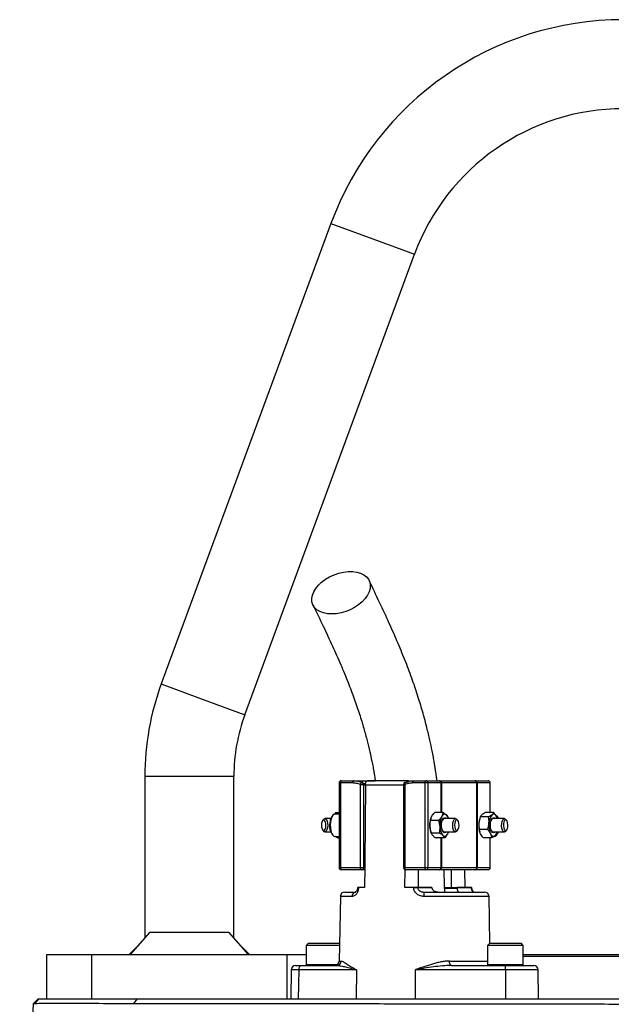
# Model space of a CAD drawing. Header units: millimetres. Extents: x 1298 to 2528, y 500 to 3537.
# Tile 6 of 7: x 1642 to 1908, y 3094 to 3537. Entities that reach past the tile are written whole.
import ezdxf

# ---------------------------------------------------------------- set-up
doc = ezdxf.new("R2010")
doc.units = ezdxf.units.MM

msp = doc.modelspace()

# ---------------------------------------------------------------- linework, layer by layer
at = {"color": 7, "linetype": 'Continuous', "lineweight": 25}
for p, q in [((1782.11, 3445.16), (1705.88, 3238.25)), ((1743.41, 3224.42), (1819.65, 3431.34)), ((1698.48, 3196.76), (1698.48, 3124.12)), ((1738.48, 3124.12), (1738.48, 3196.76)), ((1786.75, 3194.76), (1792.24, 3194.76)), ((1792.24, 3194.76), (1801.99, 3194.76)), ((1816.64, 3194.76), (1798.47, 3194.76)), ((1819.34, 3194.76), (1824.82, 3194.76)), ((1824.82, 3194.76), (1830.67, 3194.76)), ((1830.67, 3194.76), (1831.01, 3194.76)), ((1831.01, 3194.76), (1846.69, 3194.76)), ((1846.69, 3194.76), (1846.86, 3194.76)), ((1846.86, 3194.76), (1852.71, 3194.76)), ((1785.75, 3193.76), (1785.75, 3155.76)), ((1786.33, 3193.76), (1786.33, 3155.76)), ((1791.81, 3193.76), (1786.33, 3193.76)), ((1795.39, 3155.76), (1795.39, 3193.06)), ((1795.39, 3193.06), (1796.72, 3193.06)), ((1796.25, 3193.96), (1796.2, 3193.99)), ((1796.2, 3193.99), (1797.61, 3193.17)), ((1796.72, 3193.06), (1796.72, 3155.76)), ((1797.59, 3192.8), (1797.58, 3192.59)), ((1814.76, 3193.06), (1814.76, 3155.76)), ((1815.33, 3193.06), (1815.33, 3155.76)), ((1824.4, 3193.76), (1818.91, 3193.76)), ((1825.72, 3193.76), (1824.4, 3193.76)), ((1824.4, 3155.76), (1824.4, 3193.76)), ((1825.72, 3193.76), (1825.72, 3155.76)), ((1831.57, 3193.76), (1825.72, 3193.76)), ((1831.75, 3193.76), (1831.57, 3193.76)), ((1847.68, 3193.76), (1831.75, 3193.76)), ((1847.68, 3155.76), (1847.68, 3193.76)), ((1847.77, 3193.76), (1847.68, 3193.76)), ((1847.77, 3193.76), (1847.77, 3155.76)), ((1853.62, 3193.76), (1847.77, 3193.76)), ((1853.71, 3180.44), (1853.71, 3193.76)), ((1778.8, 3177.42), (1778.37, 3176.88)), ((1782.01, 3177.76), (1779.39, 3177.76)), ((1782.93, 3179.19), (1782.5, 3178.66)), ((1784.35, 3180.48), (1783.78, 3179.75)), ((1785.75, 3179.76), (1783.91, 3179.76)), ((1784.35, 3180.48), (1784.83, 3179.76)), ((1784.35, 3180.48), (1785.75, 3180.48)), ((1830.55, 3176.95), (1826.83, 3176.95)), ((1827.02, 3177.86), (1826.98, 3177.71)), ((1832.48, 3180.48), (1828.76, 3180.48)), ((1838.1, 3177.76), (1833.01, 3177.76)), ((1834.91, 3177.76), (1834.78, 3178.16)), ((1839.12, 3176.88), (1838.69, 3177.42)), ((1849.05, 3178.04), (1848.95, 3177.71)), ((1852.94, 3178.53), (1849.21, 3178.53)), ((1855.24, 3180.44), (1851.52, 3180.44)), ((1860.07, 3177.76), (1854.98, 3177.76)), ((1856.96, 3178.66), (1856.54, 3179.19)), ((1856.78, 3177.79), (1856.57, 3178.55)), ((1856.88, 3177.76), (1856.86, 3177.82)), ((1861.1, 3176.88), (1860.66, 3177.42)), ((1778.37, 3172.65), (1778.8, 3172.11)), ((1838.69, 3172.11), (1839.12, 3172.65)), ((1852.48, 3172.86), (1848.76, 3172.86)), ((1860.66, 3172.11), (1861.1, 3172.65)), ((1779.39, 3171.76), (1782.01, 3171.76)), ((1782.5, 3170.87), (1782.93, 3170.34)), ((1783.91, 3169.76), (1785.75, 3169.76)), ((1785.01, 3169.04), (1784, 3169.76)), ((1785.01, 3169.04), (1785.24, 3169.76)), ((1785.01, 3169.04), (1785.75, 3169.04)), ((1826.98, 3171.82), (1827.11, 3171.37)), ((1830.88, 3171.23), (1827.16, 3171.23)), ((1833.14, 3169.04), (1829.42, 3169.04)), ((1833.01, 3171.76), (1838.1, 3171.76)), ((1834.88, 3171.67), (1834.91, 3171.76)), ((1848.95, 3171.82), (1848.98, 3171.72)), ((1854.33, 3169.09), (1850.61, 3169.09)), ((1853.71, 3155.76), (1853.71, 3169.09)), ((1854.98, 3171.76), (1860.07, 3171.76)), ((1856.54, 3170.34), (1856.96, 3170.87)), ((1856.75, 3171.5), (1856.63, 3171)), ((1856.8, 3171.49), (1856.88, 3171.76)), ((1786.33, 3155.76), (1795.39, 3155.76)), ((1795.82, 3154.76), (1786.75, 3154.76)), ((1795.39, 3155.76), (1796.72, 3155.76)), ((1797.29, 3154.76), (1795.82, 3154.76)), ((1796.72, 3155.76), (1797.3, 3155.76)), ((1797.3, 3155.76), (1797.23, 3146.76)), ((1815.33, 3155.76), (1824.4, 3155.76)), ((1815.35, 3146.76), (1815.42, 3154.83)), ((1824.82, 3154.76), (1815.76, 3154.76)), ((1824.4, 3155.76), (1825.72, 3155.76)), ((1830.67, 3154.76), (1824.82, 3154.76)), ((1825.72, 3155.76), (1831.57, 3155.76)), ((1831.01, 3154.76), (1830.67, 3154.76)), ((1846.69, 3154.76), (1831.01, 3154.76)), ((1831.57, 3155.76), (1831.75, 3155.76)), ((1831.75, 3155.76), (1847.68, 3155.76)), ((1842.17, 3154.76), (1842.24, 3146.76)), ((1846.86, 3154.76), (1846.69, 3154.76)), ((1852.71, 3154.76), (1846.86, 3154.76)), ((1847.68, 3155.76), (1847.77, 3155.76)), ((1847.77, 3155.76), (1853.62, 3155.76)), ((1794.02, 3146.76), (1794.01, 3146.74)), ((1794.5, 3146.76), (1794.2, 3146.76)), ((1794.5, 3146.76), (1794.5, 3146.73)), ((1797.23, 3146.76), (1794.5, 3146.76)), ((1819.26, 3146.76), (1815.35, 3146.76)), ((1819.26, 3146.73), (1819.26, 3146.76)), ((1821.1, 3146.76), (1821.1, 3146.73)), ((1827.49, 3146.76), (1821.1, 3146.76)), ((1821.1, 3146.73), (1827.49, 3146.73)), ((1827.49, 3146.76), (1827.49, 3146.73)), ((1838.86, 3146.39), (1833.22, 3146.39)), ((1836.13, 3146.76), (1838.87, 3146.76)), ((1838.87, 3146.73), (1838.87, 3146.76)), ((1845.26, 3146.76), (1838.87, 3146.76)), ((1838.87, 3146.73), (1845.26, 3146.73)), ((1845.26, 3146.73), (1845.26, 3146.76)), ((1845.45, 3146.74), (1845.45, 3146.76)), ((1786.33, 3142.8), (1785.82, 3113.73)), ((1788.32, 3144.76), (1793.27, 3144.76)), ((1792.33, 3144.89), (1792.33, 3144.76)), ((1823.79, 3144.76), (1851.14, 3144.76)), ((1838.26, 3144.89), (1838.26, 3144.76)), ((1842.1, 3144.89), (1842.1, 3144.76)), ((1843.21, 3144.89), (1843.21, 3144.76)), ((1845.22, 3144.76), (1845.22, 3144.89)), ((1845.25, 3144.76), (1845.25, 3144.89)), ((1845.72, 3144.89), (1845.72, 3144.76)), ((1847.47, 3144.76), (1847.47, 3144.89)), ((1848.3, 3144.76), (1848.3, 3144.89)), ((1853.51, 3121.75), (1853.14, 3142.8)), ((1700.74, 3126.66), (1691.96, 3116.76)), ((1700.74, 3126.66), (1736.22, 3126.66)), ((1745, 3116.76), (1736.22, 3126.66)), ((1695.72, 3121), (1691.48, 3116.76)), ((1745.48, 3116.76), (1741.24, 3121)), ((1771.95, 3121.76), (1770.95, 3120.76)), ((1770.95, 3120.76), (1770.95, 3112.16)), ((1785.94, 3120.76), (1770.95, 3120.76)), ((1771.95, 3121.76), (1785.95, 3121.76)), ((1785.96, 3121.75), (1785.95, 3121.76)), ((1853.52, 3121.76), (1852.52, 3120.76)), ((1852.52, 3120.76), (1852.52, 3112.16)), ((1868.52, 3120.76), (1852.52, 3120.76)), ((1853.52, 3121.76), (1867.52, 3121.76)), ((1868.52, 3120.76), (1867.52, 3121.76)), ((1868.52, 3112.16), (1868.52, 3120.76)), ((1654.48, 3096.76), (1654.48, 3116.76)), ((1654.48, 3116.76), (1674.48, 3116.76)), ((1674.48, 3116.76), (1674.48, 3096.76)), ((1674.48, 3116.76), (1762.48, 3116.76)), ((1762.48, 3096.76), (1762.48, 3116.76)), ((1762.48, 3116.76), (1770.95, 3116.76)), ((1868.52, 3116.76), (1913.48, 3116.76)), ((1913.48, 3115.76), (1868.52, 3115.76)), ((1766.25, 3111.76), (1769.16, 3111.76)), ((1769.16, 3111.76), (1784.68, 3111.76)), ((1836.27, 3111.76), (1860.6, 3111.76)), ((1860.6, 3111.76), (1873.22, 3111.76)), ((1764.25, 3109.8), (1764.02, 3096.76)), ((1767.62, 3109.8), (1767.45, 3096.76)), ((1793.56, 3109.8), (1767.62, 3109.8)), ((1793.56, 3109.8), (1793.38, 3096.76)), ((1819.95, 3109.8), (1819.95, 3096.76)), ((1860.61, 3109.8), (1819.95, 3109.8)), ((1860.61, 3109.8), (1860.61, 3096.76)), ((1875.45, 3096.76), (1875.22, 3109.8)), ((1642.25, 2956.76), (1648.39, 3094.67)), ((1648.39, 3094.67), (1650.48, 3096.76)), ((1649, 3094.73), (1651.03, 3096.76)), ((1650.48, 3096.76), (1651.03, 3096.76)), ((1651.03, 3096.76), (1695.23, 3096.76)), ((1693.57, 3094.72), (1695.23, 3096.76)), ((1695.23, 3096.76), (2169.54, 3096.76))]:
    msp.add_line(p, q, dxfattribs=at)
at = {"color": 1, "linetype": 'Continuous', "lineweight": 25}
for p, q in [((1782.11, 3445.16), (1800.88, 3438.25)), ((1800.88, 3438.25), (1819.65, 3431.34)), ((1705.88, 3238.25), (1724.65, 3231.34)), ((1724.65, 3231.34), (1743.41, 3224.42)), ((1698.48, 3196.76), (1718.48, 3196.76)), ((1718.48, 3196.76), (1738.48, 3196.76)), ((1786.33, 3193.76), (1785.75, 3193.76)), ((1814.76, 3192.8), (1797.59, 3192.8)), ((1814.76, 3193.06), (1815.33, 3193.06)), ((1831.57, 3180.48), (1831.57, 3193.76)), ((1831.75, 3193.76), (1831.75, 3180.48)), ((1853.62, 3180.44), (1853.62, 3193.76)), ((1853.71, 3193.76), (1853.62, 3193.76)), ((1831.57, 3155.76), (1831.57, 3169.04)), ((1831.75, 3169.04), (1831.75, 3155.76)), ((1853.62, 3155.76), (1853.62, 3169.09)), ((1785.75, 3155.76), (1786.33, 3155.76)), ((1814.76, 3155.76), (1815.33, 3155.76)), ((1853.62, 3155.76), (1853.71, 3155.76)), ((1833.31, 3146.73), (1838.87, 3146.73)), ((1791.58, 3142.8), (1786.33, 3142.8)), ((1853.14, 3142.8), (1824.05, 3142.8)), ((1770.95, 3112.16), (1785.02, 3112.16)), ((1785.82, 3113.73), (1786.63, 3113.73)), ((1835.35, 3113.73), (1852.52, 3113.73)), ((1852.52, 3112.16), (1868.52, 3112.16)), ((1767.62, 3109.8), (1764.25, 3109.8)), ((1875.22, 3109.8), (1860.61, 3109.8))]:
    msp.add_line(p, q, dxfattribs=at)
at = {"color": 7, "linetype": 'Continuous', "lineweight": 25, "flags": 128}
for points in [[(1782.47, 3269.71), (1780.52, 3269.83), (1778.73, 3270.2), (1777.15, 3270.8), (1775.82, 3271.63), (1774.76, 3272.65), (1774.01, 3273.84), (1773.59, 3275.18), (1773.51, 3276.62), (1773.76, 3278.12), (1774.35, 3279.66), (1775.26, 3281.19), (1776.47, 3282.67), (1777.93, 3284.06), (1779.62, 3285.33), (1781.5, 3286.44), (1783.5, 3287.37), (1785.59, 3288.08), (1787.71, 3288.57), (1789.79, 3288.82), (1791.8, 3288.82), (1793.67, 3288.57), (1795.36, 3288.08), (1796.82, 3287.37), (1798.02, 3286.44), (1798.93, 3285.33), (1799.52, 3284.06), (1799.77, 3282.67), (1799.68, 3281.19), (1799.26, 3279.66), (1798.51, 3278.12), (1797.45, 3276.62), (1796.11, 3275.18), (1794.52, 3273.84), (1792.73, 3272.65), (1790.79, 3271.63), (1788.73, 3270.8), (1786.63, 3270.2), (1784.52, 3269.83), (1782.47, 3269.71)], [(1786.75, 3194.76), (1786.67, 3194.75), (1786.59, 3194.69), (1786.52, 3194.6), (1786.45, 3194.47), (1786.4, 3194.32), (1786.36, 3194.15), (1786.34, 3193.96), (1786.33, 3193.76)], [(1792.24, 3194.76), (1792.15, 3194.75), (1792.07, 3194.69), (1792, 3194.6), (1791.94, 3194.47), (1791.88, 3194.32), (1791.85, 3194.15), (1791.82, 3193.96), (1791.81, 3193.76)], [(1818.91, 3193.76), (1818.92, 3193.96), (1818.94, 3194.15), (1818.98, 3194.32), (1819.04, 3194.47), (1819.1, 3194.6), (1819.17, 3194.69), (1819.25, 3194.75), (1819.34, 3194.76)], [(1824.4, 3193.76), (1824.4, 3193.96), (1824.43, 3194.15), (1824.47, 3194.32), (1824.52, 3194.47), (1824.58, 3194.6), (1824.66, 3194.69), (1824.74, 3194.75), (1824.82, 3194.76)], [(1795.39, 3193.06), (1795.47, 3193.27), (1795.57, 3193.46), (1795.67, 3193.64), (1795.79, 3193.79), (1795.9, 3193.9), (1796.01, 3193.97), (1796.12, 3194), (1796.2, 3193.99)], [(1797.58, 3192.59), (1797.32, 3158.38), (1797.3, 3155.76)], [(1815.53, 3193.99), (1815.43, 3194), (1815.38, 3193.99)], [(1777.83, 3174.86), (1777.89, 3173.94), (1778.1, 3173.14), (1778.41, 3172.6), (1778.8, 3172.38), (1779.18, 3172.53), (1779.52, 3173.01), (1779.75, 3173.76), (1779.84, 3174.67), (1779.78, 3175.59), (1779.58, 3176.38), (1779.26, 3176.93), (1778.88, 3177.15), (1778.49, 3177), (1778.15, 3176.52), (1777.92, 3175.76), (1777.83, 3174.86)], [(1778.8, 3177.42), (1778.8, 3177.42), (1779.22, 3177.74), (1779.66, 3177.7), (1780.07, 3177.3), (1780.39, 3176.6), (1780.6, 3175.68), (1780.66, 3174.65), (1780.57, 3173.63), (1780.33, 3172.75), (1779.98, 3172.11), (1779.56, 3171.79), (1779.12, 3171.83), (1778.8, 3172.11)], [(1783.91, 3179.76), (1783.56, 3179.7), (1783.01, 3179.29), (1782.53, 3178.55), (1782.15, 3177.53), (1781.9, 3176.3), (1781.8, 3174.96)], [(1831.79, 3174.3), (1831.81, 3175.42), (1831.97, 3176.47), (1832.27, 3177.33), (1832.68, 3177.91), (1833.14, 3178.16), (1833.61, 3178.03), (1833.89, 3177.76)], [(1834.01, 3179.39), (1833.75, 3179.6), (1833.48, 3179.72), (1833.2, 3179.76), (1832.93, 3179.72), (1832.66, 3179.59), (1832.4, 3179.37), (1832.15, 3179.08), (1831.92, 3178.71)], [(1836.83, 3174.88), (1836.92, 3175.9), (1837.16, 3176.78), (1837.51, 3177.42), (1837.93, 3177.74), (1838.37, 3177.7), (1838.69, 3177.42)], [(1837.64, 3174.86), (1837.71, 3173.94), (1837.91, 3173.14), (1838.23, 3172.6), (1838.61, 3172.38), (1839, 3172.53), (1839.34, 3173.01), (1839.57, 3173.76), (1839.66, 3174.67), (1839.6, 3175.59), (1839.39, 3176.38), (1839.07, 3176.93), (1838.69, 3177.15), (1838.3, 3177), (1837.97, 3176.52), (1837.74, 3175.76), (1837.64, 3174.86)], [(1855.86, 3171.76), (1855.66, 3171.56), (1855.2, 3171.37), (1854.73, 3171.55), (1854.32, 3172.07), (1853.99, 3172.89), (1853.8, 3173.91), (1853.76, 3175.03), (1853.87, 3176.11), (1854.13, 3177.05), (1854.5, 3177.74), (1854.95, 3178.11), (1855.42, 3178.12), (1855.86, 3177.76)], [(1856.57, 3178.55), (1856.35, 3178.95), (1856.11, 3179.27), (1855.85, 3179.51), (1855.58, 3179.68), (1855.31, 3179.76), (1855.03, 3179.75), (1854.76, 3179.66), (1854.49, 3179.48)], [(1856.9, 3177.71), (1856.77, 3178.1), (1856.57, 3178.55)], [(1856.96, 3178.66), (1857.16, 3178.37), (1857.46, 3177.76)], [(1858.81, 3174.46), (1858.84, 3175.5), (1859.02, 3176.45), (1859.33, 3177.2), (1859.73, 3177.65), (1860.16, 3177.76), (1860.59, 3177.5), (1860.66, 3177.42)], [(1859.63, 3174.52), (1859.74, 3173.63), (1859.99, 3172.91), (1860.34, 3172.48), (1860.73, 3172.39), (1861.11, 3172.66), (1861.41, 3173.26), (1861.59, 3174.08), (1861.63, 3175.01), (1861.52, 3175.9), (1861.27, 3176.62), (1860.92, 3177.05), (1860.53, 3177.14), (1860.15, 3176.86), (1859.85, 3176.27), (1859.66, 3175.45), (1859.63, 3174.52)], [(1781.8, 3174.96), (1781.86, 3173.61), (1782.06, 3172.34), (1782.41, 3171.25), (1782.87, 3170.42), (1783.4, 3169.91), (1783.91, 3169.76)], [(1833.89, 3171.76), (1833.53, 3171.45), (1833.05, 3171.39), (1832.6, 3171.7), (1832.21, 3172.33), (1831.93, 3173.24), (1831.79, 3174.3)], [(1838.69, 3172.11), (1838.69, 3172.11), (1838.27, 3171.79), (1837.83, 3171.83), (1837.42, 3172.23), (1837.09, 3172.93), (1836.89, 3173.85), (1836.83, 3174.88)], [(1860.66, 3172.11), (1860.42, 3171.88), (1859.98, 3171.77), (1859.55, 3172.03), (1859.19, 3172.61), (1858.93, 3173.46), (1858.81, 3174.46)], [(1832.42, 3170.13), (1832.68, 3169.93), (1832.95, 3169.8), (1833.23, 3169.76), (1833.5, 3169.81), (1833.77, 3169.94), (1834.03, 3170.16), (1834.28, 3170.45), (1834.51, 3170.81)], [(1853.81, 3170.98), (1854.03, 3170.58), (1854.27, 3170.26), (1854.53, 3170.02), (1854.8, 3169.85), (1855.07, 3169.77), (1855.35, 3169.78), (1855.62, 3169.87), (1855.89, 3170.04)], [(1855.55, 3169.76), (1855.91, 3169.84), (1856.46, 3170.25), (1856.94, 3170.99), (1857.24, 3171.76)], [(1786.33, 3155.76), (1786.34, 3155.57), (1786.36, 3155.38), (1786.4, 3155.21), (1786.45, 3155.06), (1786.52, 3154.93), (1786.59, 3154.84), (1786.67, 3154.78), (1786.75, 3154.76)], [(1795.82, 3154.76), (1795.73, 3154.78), (1795.65, 3154.84), (1795.58, 3154.93), (1795.52, 3155.06), (1795.46, 3155.21), (1795.43, 3155.38), (1795.4, 3155.57), (1795.39, 3155.76)], [(1815.76, 3154.76), (1815.67, 3154.78), (1815.59, 3154.84), (1815.52, 3154.93), (1815.46, 3155.06), (1815.4, 3155.21), (1815.36, 3155.38), (1815.34, 3155.57), (1815.33, 3155.76)], [(1821.46, 3146.76), (1821.42, 3151.53), (1821.39, 3154.76)], [(1824.82, 3154.76), (1824.74, 3154.78), (1824.66, 3154.84), (1824.58, 3154.93), (1824.52, 3155.06), (1824.47, 3155.21), (1824.43, 3155.38), (1824.4, 3155.57), (1824.4, 3155.76)], [(1836.2, 3154.76), (1836.17, 3151.53), (1836.13, 3146.76)], [(1836.27, 3111.76), (1836.1, 3111.8), (1835.93, 3111.91), (1835.77, 3112.09), (1835.63, 3112.34), (1835.51, 3112.64), (1835.43, 3112.97), (1835.37, 3113.34), (1835.35, 3113.73)]]:
    msp.add_lwpolyline(points, dxfattribs=at)
at = {"color": 1, "linetype": 'Continuous', "lineweight": 25, "flags": 128}
for points in [[(1815.38, 3193.99), (1815.35, 3193.97), (1815.28, 3193.9), (1815.25, 3193.79), (1815.23, 3193.64), (1815.24, 3193.46), (1815.27, 3193.27), (1815.33, 3193.06)], [(1794.01, 3146.74), (1794.01, 3146.74), (1794.03, 3146.74), (1794.09, 3146.74), (1794.19, 3146.73), (1794.33, 3146.73), (1794.5, 3146.73)]]:
    msp.add_lwpolyline(points, dxfattribs=at)
at = {"color": 7, "linetype": 'Continuous', "lineweight": 25}
for centre, radius, start, end in [((1913.48, 3396.76), 140, 20.2253, 159.7747), ((1913.48, 3396.76), 100, 20.2253, 159.7747), ((1818.48, 3196.76), 120, 159.7747, 180), ((1818.48, 3196.76), 80, 159.7747, 180), ((1786.75, 3193.76), 1, 90, 180), ((1824.77, 3193.81), 0.957, 357.3247, 87.0479), ((1830.62, 3193.81), 0.957, 357.3247, 87.0479), ((1830.86, 3193.88), 0.898, 352.6197, 79.9172), ((1846.69, 3193.77), 0.996, 359.7741, 89.7723), ((1846.81, 3193.81), 0.957, 357.3247, 87.0479), ((1852.71, 3193.76), 1, 0, 90), ((1852.66, 3193.81), 0.957, 357.3247, 87.0479), ((1795.82, 3193.06), 1, 64.3345, 67.9451), ((1815.76, 3193.06), 1, 112.0549, 180), ((1787.86, 3175.24), 6.36, 147.4686, 182.6854), ((1837.08, 3174.8), 10.52, 163.9279, 183.8963), ((1840.25, 3174.89), 9.17, 155.3697, 185.0628), ((1833.49, 3176.32), 1.52, 108.576, 171.9174), ((1830.96, 3176.66), 4.1, 14.8909, 41.873), ((1857.91, 3175.03), 9.35, 163.3235, 175.919), ((1858.91, 3175.73), 5.8, 139.6619, 180.346), ((1855.44, 3176.37), 1.47, 107.9813, 169.1762), ((1853.14, 3176.62), 4.26, 15.6036, 37.1113), ((1788.28, 3174.43), 6.79, 175.7411, 211.6503), ((1836.23, 3174.56), 9.66, 182.8275, 196.5207), ((1837.47, 3173.98), 6.35, 179.0491, 217.2551), ((1833.49, 3173.21), 1.52, 188.0826, 251.424), ((1859.22, 3174.75), 10.68, 174.933, 195.9486), ((1862.67, 3174.7), 9.61, 174.0264, 202.7831), ((1855.44, 3173.16), 1.47, 190.8238, 252.0187), ((1829.47, 3173.47), 5.7, 332.2291, 343.1384), ((1853.12, 3172.79), 3.9, 315.1638, 345.4967), ((1854.16, 3173), 3.52, 322.7544, 339.3893), ((1786.75, 3155.76), 1, 180, 270), ((1795.77, 3155.72), 0.957, 272.9521, 2.6753), ((1815.76, 3155.76), 1, 180, 270), ((1824.77, 3155.72), 0.957, 272.9521, 2.6753), ((1830.62, 3155.72), 0.957, 272.9521, 2.6753), ((1830.86, 3155.65), 0.898, 280.0828, 7.3803), ((1846.69, 3155.76), 0.996, 270.2277, 0.2259), ((1846.81, 3155.72), 0.957, 272.9521, 2.6753), ((1852.71, 3155.76), 1, 270, 0), ((1852.66, 3155.72), 0.957, 272.9521, 2.6753), ((1820.18, 3085.96), 60.77, 89.1323, 90.8677), ((1788.32, 3142.76), 2, 90, 179), ((1793.44, 3142.92), 1.86, 95.1923, 183.5831), ((1820.07, 3143.28), 4, 353.1599, 21.8134), ((1851.14, 3142.76), 2, 1, 90), ((1766.25, 3109.76), 2, 90, 179), ((1769.42, 3109.98), 1.81, 98.2078, 185.6181), ((1771.35, 3112.16), 0.4, 180, 270), ((1783.82, 3113.76), 2, 270, 359), ((1784.66, 3113.74), 1.98, 270.6876, 359.7031), ((1852.92, 3112.16), 0.4, 180, 270), ((1784.88, 3110.28), 75.74, 359.6326, 1.1193), ((1868.12, 3112.16), 0.4, 270, 0), ((1873.22, 3109.76), 2, 1, 90)]:
    msp.add_arc(centre, radius, start, end, dxfattribs=at)
at = {"color": 1, "linetype": 'Continuous', "lineweight": 25}
for centre, radius, start, end in [((1795.84, 3193.17), 0.891, 352.8679, 62.5299), ((1845.15, 3152.87), 6.15, 271.0206, 272.7648)]:
    msp.add_arc(centre, radius, start, end, dxfattribs=at)
at = {"color": 7, "linetype": 'Continuous', "lineweight": 25}
for points, knots in [([(1829.8, 3194.76), (1829.71, 3195.42), (1829.51, 3196.96), (1829.18, 3199.09), (1828.85, 3201.18), (1828.51, 3203.19), (1828.09, 3205.55), (1827.45, 3208.91), (1826.5, 3213.37), (1825.16, 3219.01), (1823.44, 3225.44), (1821.31, 3232.53), (1818.73, 3240.18), (1815.69, 3248.29), (1812.19, 3256.8), (1808.25, 3265.73), (1803.88, 3275.11), (1800.82, 3281.48), (1799.23, 3284.78)], [0, 0, 0, 0, 0.017755, 0.041783, 0.058729, 0.075491, 0.09752, 0.124827, 0.170585, 0.226164, 0.291445, 0.36609, 0.449746, 0.542337, 0.643751, 0.753769, 0.872422, 1, 1, 1, 1]), ([(1774.05, 3273.77), (1775.57, 3270.6), (1778.51, 3264.51), (1782.69, 3255.6), (1786.43, 3247.2), (1789.7, 3239.3), (1792.51, 3231.89), (1794.87, 3224.99), (1796.8, 3218.68), (1798.33, 3213.02), (1799.53, 3208.08), (1800.38, 3204.09), (1800.98, 3201.03), (1801.38, 3198.79), (1801.73, 3196.78), (1801.93, 3195.49), (1802.04, 3194.76)], [0, 0, 0, 0, 0.138946, 0.26716, 0.384437, 0.490768, 0.586223, 0.671038, 0.74551, 0.809825, 0.864116, 0.908507, 0.938001, 0.960706, 0.978052, 1, 1, 1, 1]), ([(1792.24, 3194.76), (1792.91, 3194.76), (1793.59, 3194.7), (1794.92, 3194.44), (1795.57, 3194.24), (1796.2, 3193.99)], [0, 0, 0, 0, 0.5, 0.5, 1, 1, 1, 1]), ([(1797.59, 3192.8), (1797.59, 3192.93), (1797.59, 3193.07), (1797.62, 3193.33), (1797.64, 3193.46), (1797.71, 3193.83), (1797.78, 3194.04), (1797.91, 3194.31), (1797.96, 3194.39), (1798.05, 3194.53), (1798.11, 3194.59), (1798.27, 3194.72), (1798.38, 3194.77), (1798.49, 3194.76)], [0, 0, 0, 0, 0.125, 0.125, 0.25, 0.25, 0.5, 0.5, 0.625, 0.625, 0.75, 0.75, 1, 1, 1, 1]), ([(1815.53, 3193.99), (1816.14, 3194.25), (1816.77, 3194.44), (1818.04, 3194.7), (1818.68, 3194.76), (1819.34, 3194.76)], [0, 0, 0, 0, 0.5, 0.5, 1, 1, 1, 1]), ([(1816.62, 3194.76), (1816.56, 3194.76), (1816.39, 3194.74), (1816.15, 3194.54), (1816.02, 3194.25), (1815.97, 3194.14)], [0, 0, 0, 0, 0.266292, 0.706254, 1, 1, 1, 1]), ([(1817.26, 3194.51), (1817.12, 3194.6), (1816.91, 3194.76), (1816.7, 3194.76), (1816.62, 3194.76)], [0, 0, 0, 0, 0.644397, 1, 1, 1, 1]), ([(1795.39, 3193.06), (1794.82, 3193.3), (1794.23, 3193.47), (1793.03, 3193.7), (1792.43, 3193.76), (1791.81, 3193.76)], [0, 0, 0, 0, 0.5, 0.5, 1, 1, 1, 1]), ([(1818.91, 3193.76), (1818.3, 3193.76), (1817.69, 3193.7), (1816.5, 3193.47), (1815.91, 3193.3), (1815.33, 3193.06)], [0, 0, 0, 0, 0.5, 0.5, 1, 1, 1, 1]), ([(1826.59, 3174.09), (1826.56, 3174.57), (1826.57, 3175.06), (1826.66, 3176.01), (1826.73, 3176.48), (1826.83, 3176.95)], [0, 0, 0, 0, 0.5, 0.5, 1, 1, 1, 1]), ([(1827.39, 3178.71), (1827.47, 3178.87), (1827.56, 3179.02), (1827.76, 3179.31), (1827.87, 3179.46), (1828.22, 3179.9), (1828.48, 3180.2), (1828.76, 3180.48)], [0, 0, 0, 0, 0.25, 0.25, 0.5, 0.5, 1, 1, 1, 1]), ([(1831.92, 3178.71), (1831.84, 3178.56), (1831.75, 3178.41), (1831.55, 3178.12), (1831.44, 3177.97), (1831.09, 3177.53), (1830.83, 3177.23), (1830.55, 3176.95)], [0, 0, 0, 0, 0.25, 0.25, 0.5, 0.5, 1, 1, 1, 1]), ([(1831.12, 3174.09), (1831.09, 3174.57), (1831.03, 3175.06), (1830.83, 3176.01), (1830.7, 3176.48), (1830.55, 3176.95)], [0, 0, 0, 0, 0.5, 0.5, 1, 1, 1, 1]), ([(1834.01, 3179.39), (1834.11, 3179.3), (1834.2, 3179.21), (1834.35, 3179.02), (1834.42, 3178.93), (1834.59, 3178.66), (1834.68, 3178.48), (1834.74, 3178.3)], [0, 0, 0, 0, 0.25, 0.25, 0.5, 0.5, 1, 1, 1, 1]), ([(1849.96, 3179.48), (1849.77, 3179.32), (1849.61, 3179.16), (1849.37, 3178.84), (1849.28, 3178.69), (1849.21, 3178.53)], [0, 0, 0, 0, 0.5, 0.5, 1, 1, 1, 1]), ([(1851.52, 3180.44), (1851.21, 3180.28), (1850.91, 3180.12), (1850.39, 3179.81), (1850.16, 3179.65), (1849.96, 3179.48)], [0, 0, 0, 0, 0.5, 0.5, 1, 1, 1, 1]), ([(1854.49, 3179.48), (1854.3, 3179.32), (1854.06, 3179.16), (1853.54, 3178.84), (1853.25, 3178.69), (1852.94, 3178.53)], [0, 0, 0, 0, 0.5, 0.5, 1, 1, 1, 1]), ([(1853.11, 3175.7), (1853.13, 3175.94), (1853.14, 3176.18), (1853.14, 3176.66), (1853.14, 3176.89), (1853.09, 3177.6), (1853.02, 3178.07), (1852.94, 3178.53)], [0, 0, 0, 0, 0.25, 0.25, 0.5, 0.5, 1, 1, 1, 1]), ([(1855.24, 3180.44), (1855.18, 3180.28), (1855.09, 3180.12), (1854.84, 3179.81), (1854.69, 3179.65), (1854.49, 3179.48)], [0, 0, 0, 0, 0.5, 0.5, 1, 1, 1, 1]), ([(1856.57, 3178.55), (1856.49, 3178.71), (1856.4, 3178.87), (1856.21, 3179.19), (1856.1, 3179.35), (1855.77, 3179.82), (1855.51, 3180.13), (1855.24, 3180.44)], [0, 0, 0, 0, 0.25, 0.25, 0.5, 0.5, 1, 1, 1, 1]), ([(1827.16, 3171.23), (1827.01, 3171.69), (1826.88, 3172.17), (1826.68, 3173.12), (1826.62, 3173.6), (1826.59, 3174.09)], [0, 0, 0, 0, 0.5, 0.5, 1, 1, 1, 1]), ([(1830.88, 3171.23), (1830.98, 3171.69), (1831.05, 3172.17), (1831.14, 3173.12), (1831.15, 3173.6), (1831.12, 3174.09)], [0, 0, 0, 0, 0.5, 0.5, 1, 1, 1, 1]), ([(1848.58, 3175.7), (1848.56, 3175.45), (1848.55, 3175.21), (1848.55, 3174.73), (1848.56, 3174.5), (1848.61, 3173.79), (1848.67, 3173.32), (1848.76, 3172.86)], [0, 0, 0, 0, 0.25, 0.25, 0.5, 0.5, 1, 1, 1, 1]), ([(1849.28, 3170.98), (1849.2, 3171.14), (1849.13, 3171.3), (1849.01, 3171.61), (1848.96, 3171.77), (1848.84, 3172.24), (1848.79, 3172.55), (1848.76, 3172.86)], [0, 0, 0, 0, 0.25, 0.25, 0.5, 0.5, 1, 1, 1, 1]), ([(1827.88, 3170.13), (1827.98, 3170.04), (1828.09, 3169.95), (1828.31, 3169.77), (1828.44, 3169.67), (1828.82, 3169.4), (1829.11, 3169.22), (1829.42, 3169.04)], [0, 0, 0, 0, 0.25, 0.25, 0.5, 0.5, 1, 1, 1, 1]), ([(1832.42, 3170.13), (1832.32, 3170.23), (1832.21, 3170.32), (1831.99, 3170.5), (1831.86, 3170.6), (1831.48, 3170.87), (1831.19, 3171.05), (1830.88, 3171.23)], [0, 0, 0, 0, 0.25, 0.25, 0.5, 0.5, 1, 1, 1, 1]), ([(1834.51, 3170.81), (1834.53, 3170.86), (1834.69, 3171.15), (1834.75, 3171.45), (1834.8, 3171.7)], [0, 0, 0, 0, 0.140916, 1, 1, 1, 1]), ([(1853.81, 3170.98), (1853.89, 3170.82), (1853.96, 3170.65), (1854.08, 3170.34), (1854.13, 3170.18), (1854.25, 3169.71), (1854.3, 3169.4), (1854.33, 3169.09)], [0, 0, 0, 0, 0.25, 0.25, 0.5, 0.5, 1, 1, 1, 1]), ([(1855.89, 3170.04), (1855.69, 3169.88), (1855.46, 3169.72), (1854.93, 3169.4), (1854.64, 3169.25), (1854.33, 3169.09)], [0, 0, 0, 0, 0.5, 0.5, 1, 1, 1, 1]), ([(1856.63, 3171), (1856.57, 3170.84), (1856.48, 3170.68), (1856.24, 3170.37), (1856.08, 3170.21), (1855.89, 3170.04)], [0, 0, 0, 0, 0.5, 0.5, 1, 1, 1, 1]), ([(1833.27, 3144.76), (1833.19, 3147.38), (1833.09, 3150.71), (1832.93, 3154.04), (1832.9, 3154.76)], [0, 0, 0, 0, 0.782511, 1, 1, 1, 1]), ([(1794.5, 3146.73), (1794.49, 3146.44), (1794.47, 3146.16), (1794.36, 3145.6), (1794.29, 3145.33), (1794.1, 3144.83), (1793.99, 3144.6), (1793.75, 3144.17), (1793.61, 3143.97), (1793.32, 3143.63), (1793.17, 3143.48), (1792.86, 3143.23), (1792.7, 3143.12), (1792.37, 3142.96), (1792.21, 3142.9), (1791.89, 3142.82), (1791.74, 3142.8), (1791.58, 3142.8)], [0, 0, 0, 0, 0.125, 0.125, 0.25, 0.25, 0.375, 0.375, 0.5, 0.5, 0.625, 0.625, 0.75, 0.75, 0.875, 0.875, 1, 1, 1, 1]), ([(1794, 3146.74), (1794, 3146.58), (1793.99, 3146.2), (1793.83, 3145.64), (1793.59, 3145.14), (1793.33, 3144.83), (1793.18, 3144.75), (1793.21, 3144.76), (1793.21, 3144.76)], [0, 0, 0, 0, 0.121238, 0.294154, 0.477387, 0.680878, 0.915796, 1, 1, 1, 1]), ([(1794.04, 3146.76), (1794.04, 3146.76), (1794.04, 3146.76), (1794.25, 3146.76), (1794.45, 3146.76), (1794.5, 3146.76)], [0, 0, 0, 0, 0.334921, 0.807755, 1, 1, 1, 1]), ([(1819.26, 3146.76), (1819.45, 3146.76), (1819.64, 3146.76), (1820.01, 3146.76), (1820.19, 3146.76), (1820.51, 3146.76), (1820.66, 3146.76), (1820.91, 3146.76), (1821.02, 3146.76), (1821.1, 3146.76)], [0, 0, 0, 0, 0.25, 0.25, 0.5, 0.5, 0.75, 0.75, 1, 1, 1, 1]), ([(1824.05, 3142.8), (1823.47, 3142.8), (1822.91, 3142.88), (1822.08, 3143.12), (1821.82, 3143.23), (1821.3, 3143.48), (1821.06, 3143.63), (1820.71, 3143.88), (1820.6, 3143.98), (1820.39, 3144.17), (1820.29, 3144.27), (1820.01, 3144.59), (1819.84, 3144.82), (1819.56, 3145.33), (1819.45, 3145.6), (1819.3, 3146.15), (1819.26, 3146.44), (1819.26, 3146.73)], [0, 0, 0, 0, 0.25, 0.25, 0.375, 0.375, 0.5, 0.5, 0.5625, 0.5625, 0.625, 0.625, 0.75, 0.75, 0.875, 0.875, 1, 1, 1, 1]), ([(1821.1, 3146.73), (1821.1, 3146.57), (1821.13, 3146.4), (1821.23, 3146.1), (1821.3, 3145.95), (1821.48, 3145.69), (1821.59, 3145.57), (1821.82, 3145.36), (1821.95, 3145.27), (1822.21, 3145.11), (1822.35, 3145.05), (1822.63, 3144.94), (1822.78, 3144.89), (1823.21, 3144.79), (1823.5, 3144.76), (1823.79, 3144.76)], [0, 0, 0, 0, 0.125, 0.125, 0.25, 0.25, 0.375, 0.375, 0.5, 0.5, 0.625, 0.625, 0.75, 0.75, 1, 1, 1, 1]), ([(1827.56, 3146.39), (1827.6, 3146.24), (1827.67, 3146.09), (1827.83, 3145.82), (1827.93, 3145.7), (1828.26, 3145.38), (1828.52, 3145.21), (1829.05, 3144.97), (1829.33, 3144.89), (1829.88, 3144.79), (1830.16, 3144.76), (1830.43, 3144.76)], [0, 0, 0, 0, 0.125, 0.125, 0.25, 0.25, 0.5, 0.5, 0.75, 0.75, 1, 1, 1, 1]), ([(1839.55, 3144.76), (1839.51, 3144.76), (1839.46, 3144.79), (1839.35, 3144.89), (1839.28, 3144.97), (1839.18, 3145.15), (1839.15, 3145.22), (1839.08, 3145.39), (1839.04, 3145.48), (1838.98, 3145.7), (1838.95, 3145.82), (1838.9, 3146.09), (1838.88, 3146.24), (1838.86, 3146.39)], [0, 0, 0, 0, 0.25, 0.25, 0.5, 0.5, 0.625, 0.625, 0.75, 0.75, 0.875, 0.875, 1, 1, 1, 1]), ([(1845.26, 3146.76), (1845.35, 3146.76), (1845.46, 3146.76), (1845.43, 3146.76), (1845.43, 3146.76)], [0, 0, 0, 0, 0.773787, 1, 1, 1, 1]), ([(1846.2, 3144.76), (1846.12, 3144.76), (1846.04, 3144.79), (1845.86, 3144.93), (1845.77, 3145.03), (1845.62, 3145.27), (1845.57, 3145.36), (1845.48, 3145.57), (1845.44, 3145.69), (1845.36, 3145.95), (1845.33, 3146.1), (1845.28, 3146.4), (1845.27, 3146.57), (1845.26, 3146.73)], [0, 0, 0, 0, 0.25, 0.25, 0.5, 0.5, 0.625, 0.625, 0.75, 0.75, 0.875, 0.875, 1, 1, 1, 1]), ([(1846.25, 3144.76), (1846.26, 3144.76), (1846.28, 3144.75), (1846.11, 3144.85), (1845.83, 3145.21), (1845.59, 3145.77), (1845.46, 3146.31), (1845.46, 3146.64), (1845.46, 3146.74)], [0, 0, 0, 0, 0.1027961, 0.3320292, 0.5632339, 0.7434233, 0.9252527, 1, 1, 1, 1]), ([(1784.68, 3111.76), (1784.98, 3111.76), (1785.28, 3111.74), (1785.92, 3111.67), (1786.25, 3111.62), (1787.26, 3111.43), (1787.97, 3111.27), (1789.46, 3110.9), (1790.23, 3110.69), (1791.85, 3110.25), (1792.69, 3110.03), (1793.56, 3109.8)], [0, 0, 0, 0, 0.125, 0.125, 0.25, 0.25, 0.5, 0.5, 0.75, 0.75, 1, 1, 1, 1]), ([(1786.63, 3113.73), (1786.78, 3113.73), (1786.95, 3113.69), (1787.33, 3113.55), (1787.54, 3113.45), (1788.21, 3113.08), (1788.73, 3112.76), (1789.61, 3112.2), (1789.92, 3112), (1790.57, 3111.59), (1790.91, 3111.37), (1791.61, 3110.94), (1791.98, 3110.71), (1792.56, 3110.37), (1792.75, 3110.26), (1793.15, 3110.03), (1793.35, 3109.92), (1793.56, 3109.8)], [0, 0, 0, 0, 0.125, 0.125, 0.25, 0.25, 0.5, 0.5, 0.625, 0.625, 0.75, 0.75, 0.875, 0.875, 0.9375, 0.9375, 1, 1, 1, 1]), ([(1835.35, 3113.73), (1834.73, 3113.73), (1834.11, 3113.69), (1832.86, 3113.55), (1832.23, 3113.45), (1830.96, 3113.21), (1830.32, 3113.06), (1829.03, 3112.74), (1828.39, 3112.57), (1826.45, 3112.01), (1825.16, 3111.59), (1823.21, 3110.94), (1822.56, 3110.72), (1821.59, 3110.37), (1821.26, 3110.26), (1820.77, 3110.09), (1820.6, 3110.03), (1820.28, 3109.91), (1820.11, 3109.86), (1819.95, 3109.8)], [0, 0, 0, 0, 0.125, 0.125, 0.25, 0.25, 0.375, 0.375, 0.5, 0.5, 0.75, 0.75, 0.875, 0.875, 0.9375, 0.9375, 0.96875, 0.96875, 1, 1, 1, 1]), ([(1836.27, 3111.76), (1834.93, 3111.76), (1833.58, 3111.68), (1830.87, 3111.43), (1829.51, 3111.27), (1826.78, 3110.9), (1825.42, 3110.69), (1823.37, 3110.36), (1822.69, 3110.25), (1821.32, 3110.03), (1820.63, 3109.91), (1819.95, 3109.8)], [0, 0, 0, 0, 0.25, 0.25, 0.5, 0.5, 0.75, 0.75, 0.875, 0.875, 1, 1, 1, 1]), ([(1648.39, 3094.67), (1648.42, 3094.67), (1648.48, 3094.67), (1648.61, 3094.68), (1648.64, 3094.69), (1648.7, 3094.7), (1648.74, 3094.7), (1648.84, 3094.72), (1648.92, 3094.72), (1649, 3094.73)], [0, 0, 0, 0, 0.5, 0.5, 0.625, 0.625, 0.75, 0.75, 1, 1, 1, 1]), ([(1649, 3094.73), (1649.09, 3094.73), (1649.19, 3094.73), (1649.41, 3094.74), (1649.54, 3094.74), (1649.95, 3094.74), (1650.28, 3094.74), (1651.39, 3094.75), (1652.32, 3094.75), (1655.68, 3094.76), (1658.66, 3094.76), (1663.35, 3094.76), (1664.33, 3094.76), (1665.88, 3094.76), (1666.41, 3094.76), (1667.49, 3094.75), (1668.05, 3094.75), (1670.87, 3094.75), (1673.3, 3094.75), (1681.1, 3094.74), (1686.99, 3094.73), (1693.57, 3094.72)], [0, 0, 0, 0, 0.03125, 0.03125, 0.0625, 0.0625, 0.125, 0.125, 0.25, 0.25, 0.5, 0.5, 0.5625, 0.5625, 0.59375, 0.59375, 0.625, 0.625, 0.75, 0.75, 1, 1, 1, 1]), ([(1693.57, 3094.72), (1696.83, 3094.72), (1700.22, 3094.71), (1707.25, 3094.71), (1710.89, 3094.7), (1722.16, 3094.69), (1730.16, 3094.68), (1742.9, 3094.67), (1747.26, 3094.66), (1752.88, 3094.65), (1754.01, 3094.65), (1756.29, 3094.65), (1757.43, 3094.65), (1760.89, 3094.64), (1763.21, 3094.64), (1774.91, 3094.63), (1784.58, 3094.62), (1804.5, 3094.59), (1814.75, 3094.58), (1827.94, 3094.56), (1830.6, 3094.56), (1835.95, 3094.55), (1838.65, 3094.54), (1846.76, 3094.53), (1852.18, 3094.52), (1868.49, 3094.5), (1879.44, 3094.48), (1901.49, 3094.45), (1912.58, 3094.43), (1925.15, 3094.4), (1926.55, 3094.4), (1929.34, 3094.39), (1930.73, 3094.39), (1934.9, 3094.38), (1937.67, 3094.38), (1945.95, 3094.36), (1951.43, 3094.35), (1967.76, 3094.31), (1978.48, 3094.29), (1994.33, 3094.24), (1999.57, 3094.23), (2007.38, 3094.2), (2009.97, 3094.19), (2015.13, 3094.17), (2017.69, 3094.17), (2030.37, 3094.12), (2040.13, 3094.07), (2058.94, 3093.96), (2067.98, 3093.9), (2078.83, 3093.78), (2080.98, 3093.75), (2085.23, 3093.7), (2087.34, 3093.67), (2093.57, 3093.57), (2097.61, 3093.49), (2103.5, 3093.35), (2105.44, 3093.29), (2109.25, 3093.17), (2111.14, 3093.1), (2116.71, 3092.86), (2120.32, 3092.68), (2125.6, 3092.3), (2127.34, 3092.17), (2130.78, 3091.84), (2132.49, 3091.65), (2135.05, 3091.3), (2135.9, 3091.17), (2137.61, 3090.88), (2138.47, 3090.72), (2140.2, 3090.36), (2141.08, 3090.15), (2142.86, 3089.67), (2143.77, 3089.4), (2144.71, 3089.05)], [0, 0, 0, 0, 0.03125, 0.03125, 0.0625, 0.0625, 0.125, 0.125, 0.15625, 0.15625, 0.164062, 0.164062, 0.171875, 0.171875, 0.1875, 0.1875, 0.25, 0.25, 0.3125, 0.3125, 0.328125, 0.328125, 0.34375, 0.34375, 0.375, 0.375, 0.4375, 0.4375, 0.5, 0.5, 0.507812, 0.507812, 0.515625, 0.515625, 0.53125, 0.53125, 0.5625, 0.5625, 0.625, 0.625, 0.65625, 0.65625, 0.671875, 0.671875, 0.6875, 0.6875, 0.75, 0.75, 0.8125, 0.8125, 0.828125, 0.828125, 0.84375, 0.84375, 0.875, 0.875, 0.890625, 0.890625, 0.90625, 0.90625, 0.9375, 0.9375, 0.953125, 0.953125, 0.96875, 0.96875, 0.976562, 0.976562, 0.984375, 0.984375, 0.992188, 0.992188, 1, 1, 1, 1])]:
    msp.add_open_spline(points, degree=3, knots=knots, dxfattribs=at)
for points in [[(1797.58, 3192.59), (1797.3, 3192.77), (1797.01, 3192.92), (1796.72, 3193.06)], [(1826.83, 3176.95), (1826.9, 3177.52), (1827.06, 3178.11), (1827.39, 3178.71)], [(1832.48, 3180.48), (1832.41, 3179.91), (1832.25, 3179.32), (1831.92, 3178.71)], [(1832.48, 3180.48), (1833.1, 3180.13), (1833.63, 3179.77), (1834.01, 3179.39)], [(1849.21, 3178.53), (1848.89, 3177.6), (1848.66, 3176.66), (1848.58, 3175.7)], [(1852.48, 3172.86), (1852.8, 3173.79), (1853.04, 3174.73), (1853.11, 3175.7)], [(1852.48, 3172.86), (1853.03, 3172.24), (1853.5, 3171.62), (1853.81, 3170.98)], [(1827.16, 3171.23), (1827.28, 3170.87), (1827.5, 3170.51), (1827.88, 3170.13)], [(1833.14, 3169.04), (1833.02, 3169.4), (1832.8, 3169.76), (1832.42, 3170.13)], [(1833.14, 3169.04), (1833.7, 3169.62), (1834.18, 3170.21), (1834.51, 3170.81)], [(1850.61, 3169.09), (1850.06, 3169.71), (1849.6, 3170.33), (1849.28, 3170.98)], [(1827.49, 3146.73), (1827.5, 3146.61), (1827.52, 3146.5), (1827.56, 3146.39)], [(1838.87, 3146.73), (1838.87, 3146.61), (1838.87, 3146.5), (1838.86, 3146.39)]]:
    msp.add_open_spline(points, degree=3, dxfattribs=at)

doc.saveas('drawing.dxf')
